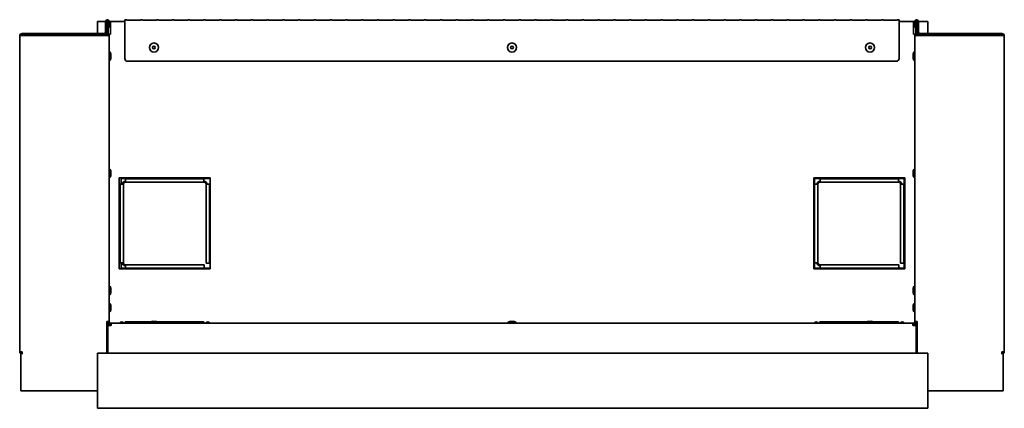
# Model space of a CAD drawing. Extents: x -0.9 to 65.9, y 4 to 46.9.
# Tile 1 of 3: x -0.9 to 34.9, y 4 to 18.1. Entities that reach past the tile are written whole.
import ezdxf

# ---------------------------------------------------------------- set-up
doc = ezdxf.new("R2010")
doc.units = 0
doc.header["$MEASUREMENT"] = 0

msp = doc.modelspace()

# ---------------------------------------------------------------- linework, layer by layer
at = {"color": 7, "lineweight": 35}
for p, q in [((1.951, 17.569), (1.951, 18.006)), ((2.242, 18.006), (1.951, 18.006)), ((2.242, 17.619), (2.242, 18.007)), ((2.278, 17.619), (2.278, 18.007)), ((2.304, 18.006), (2.278, 18.006)), ((2.304, 18.007), (2.304, 17.534)), ((2.34, 18.007), (2.304, 18.007)), ((2.34, 18.007), (2.34, 17.799)), ((2.34, 18.007), (2.34, 17.506)), ((2.376, 18.007), (2.376, 17.799)), ((2.426, 18.006), (2.376, 18.006)), ((2.945, 18.007), (2.426, 18.007)), ((2.426, 18.007), (2.426, 17.554)), ((2.945, 18.009), (2.945, 18.065)), ((2.945, 18.065), (3.016, 18.065)), ((2.945, 18.009), (2.945, 18.029)), ((2.945, 18.009), (2.945, 16.665)), ((3.016, 18.065), (3.016, 18.052)), ((3.517, 18.052), (3.016, 18.052)), ((3.517, 18.052), (3.517, 18.065)), ((3.517, 18.065), (3.588, 18.065)), ((3.588, 18.065), (3.588, 18.052)), ((4.089, 18.052), (3.588, 18.052)), ((4.089, 18.052), (4.089, 18.065)), ((4.089, 18.065), (4.161, 18.065)), ((4.161, 18.065), (4.161, 18.052)), ((4.662, 18.052), (4.161, 18.052)), ((4.662, 18.052), (4.662, 18.065)), ((4.662, 18.065), (4.733, 18.065)), ((4.733, 18.065), (4.733, 18.052)), ((5.234, 18.052), (4.733, 18.052)), ((5.234, 18.052), (5.234, 18.065)), ((5.234, 18.065), (5.305, 18.065)), ((5.305, 18.065), (5.305, 18.052)), ((5.806, 18.052), (5.305, 18.052)), ((5.806, 18.052), (5.806, 18.065)), ((5.806, 18.065), (5.877, 18.065)), ((5.877, 18.065), (5.877, 18.052)), ((6.378, 18.052), (5.877, 18.052)), ((6.378, 18.052), (6.378, 18.065)), ((6.378, 18.065), (6.45, 18.065)), ((6.45, 18.065), (6.45, 18.052)), ((6.951, 18.052), (6.45, 18.052)), ((6.951, 18.052), (6.951, 18.065)), ((6.951, 18.065), (7.022, 18.065)), ((7.022, 18.065), (7.022, 18.052)), ((7.523, 18.052), (7.022, 18.052)), ((7.523, 18.052), (7.523, 18.065)), ((7.523, 18.065), (7.594, 18.065)), ((7.594, 18.065), (7.594, 18.052)), ((8.095, 18.052), (7.594, 18.052)), ((8.095, 18.052), (8.095, 18.065)), ((8.095, 18.065), (8.166, 18.065)), ((8.166, 18.065), (8.166, 18.052)), ((8.667, 18.052), (8.166, 18.052)), ((8.667, 18.052), (8.667, 18.065)), ((8.667, 18.065), (8.739, 18.065)), ((8.739, 18.065), (8.739, 18.052)), ((9.24, 18.052), (8.739, 18.052)), ((9.24, 18.052), (9.24, 18.065)), ((9.24, 18.065), (9.311, 18.065)), ((9.311, 18.065), (9.311, 18.052)), ((9.812, 18.052), (9.311, 18.052)), ((9.812, 18.052), (9.812, 18.065)), ((9.812, 18.065), (9.883, 18.065)), ((9.883, 18.065), (9.883, 18.052)), ((10.384, 18.052), (9.883, 18.052)), ((10.384, 18.052), (10.384, 18.065)), ((10.384, 18.065), (10.455, 18.065)), ((10.455, 18.065), (10.455, 18.052)), ((10.956, 18.052), (10.455, 18.052)), ((10.956, 18.052), (10.956, 18.065)), ((10.956, 18.065), (11.028, 18.065)), ((11.028, 18.065), (11.028, 18.052)), ((11.529, 18.052), (11.028, 18.052)), ((11.529, 18.052), (11.529, 18.065)), ((11.529, 18.065), (11.6, 18.065)), ((11.6, 18.065), (11.6, 18.052)), ((12.101, 18.052), (11.6, 18.052)), ((12.101, 18.052), (12.101, 18.065)), ((12.101, 18.065), (12.172, 18.065)), ((12.172, 18.065), (12.172, 18.052)), ((12.673, 18.052), (12.172, 18.052)), ((12.673, 18.052), (12.673, 18.065)), ((12.673, 18.065), (12.744, 18.065)), ((12.744, 18.065), (12.744, 18.052)), ((13.245, 18.052), (12.744, 18.052)), ((13.245, 18.052), (13.245, 18.065)), ((13.245, 18.065), (13.317, 18.065)), ((13.317, 18.065), (13.317, 18.052)), ((13.818, 18.052), (13.317, 18.052)), ((13.818, 18.052), (13.818, 18.065)), ((13.818, 18.065), (13.889, 18.065)), ((13.889, 18.065), (13.889, 18.052)), ((14.39, 18.052), (13.889, 18.052)), ((14.39, 18.052), (14.39, 18.065)), ((14.39, 18.065), (14.461, 18.065)), ((14.461, 18.065), (14.461, 18.052)), ((14.962, 18.052), (14.461, 18.052)), ((14.962, 18.052), (14.962, 18.065)), ((14.962, 18.065), (15.034, 18.065)), ((15.034, 18.065), (15.034, 18.052)), ((15.535, 18.052), (15.034, 18.052)), ((15.535, 18.052), (15.535, 18.065)), ((15.535, 18.065), (15.606, 18.065)), ((15.606, 18.065), (15.606, 18.052)), ((16.107, 18.052), (15.606, 18.052)), ((16.107, 18.052), (16.107, 18.065)), ((16.107, 18.065), (16.178, 18.065)), ((16.178, 18.065), (16.178, 18.052)), ((16.679, 18.052), (16.178, 18.052)), ((16.679, 18.052), (16.679, 18.065)), ((16.679, 18.065), (16.75, 18.065)), ((16.75, 18.065), (16.75, 18.052)), ((17.251, 18.052), (16.75, 18.052)), ((17.251, 18.052), (17.251, 18.065)), ((17.251, 18.065), (17.323, 18.065)), ((17.323, 18.065), (17.323, 18.052)), ((17.824, 18.052), (17.323, 18.052)), ((17.824, 18.052), (17.824, 18.065)), ((17.824, 18.065), (17.895, 18.065)), ((17.895, 18.065), (17.895, 18.052)), ((18.396, 18.052), (17.895, 18.052)), ((18.396, 18.052), (18.396, 18.065)), ((18.396, 18.065), (18.467, 18.065)), ((18.467, 18.065), (18.467, 18.052)), ((18.968, 18.052), (18.467, 18.052)), ((18.968, 18.052), (18.968, 18.065)), ((18.968, 18.065), (19.039, 18.065)), ((19.039, 18.065), (19.039, 18.052)), ((19.54, 18.052), (19.039, 18.052)), ((19.54, 18.052), (19.54, 18.065)), ((19.54, 18.065), (19.612, 18.065)), ((19.612, 18.065), (19.612, 18.052)), ((20.113, 18.052), (19.612, 18.052)), ((20.113, 18.052), (20.113, 18.065)), ((20.113, 18.065), (20.184, 18.065)), ((20.184, 18.065), (20.184, 18.052)), ((20.685, 18.052), (20.184, 18.052)), ((20.685, 18.052), (20.685, 18.065)), ((20.685, 18.065), (20.756, 18.065)), ((20.756, 18.065), (20.756, 18.052)), ((21.257, 18.052), (20.756, 18.052)), ((21.257, 18.052), (21.257, 18.065)), ((21.257, 18.065), (21.328, 18.065)), ((21.328, 18.065), (21.328, 18.052)), ((21.829, 18.052), (21.328, 18.052)), ((21.829, 18.052), (21.829, 18.065)), ((21.829, 18.065), (21.901, 18.065)), ((21.901, 18.065), (21.901, 18.052)), ((22.402, 18.052), (21.901, 18.052)), ((22.402, 18.052), (22.402, 18.065)), ((22.402, 18.065), (22.473, 18.065)), ((22.473, 18.065), (22.473, 18.052)), ((22.974, 18.052), (22.473, 18.052)), ((22.974, 18.052), (22.974, 18.065)), ((22.974, 18.065), (23.045, 18.065)), ((23.045, 18.065), (23.045, 18.052)), ((23.546, 18.052), (23.045, 18.052)), ((23.546, 18.052), (23.546, 18.065)), ((23.546, 18.065), (23.617, 18.065)), ((23.617, 18.065), (23.617, 18.052)), ((24.118, 18.052), (23.617, 18.052)), ((24.118, 18.052), (24.118, 18.065)), ((24.118, 18.065), (24.19, 18.065)), ((24.19, 18.065), (24.19, 18.052)), ((24.691, 18.052), (24.19, 18.052)), ((24.691, 18.052), (24.691, 18.065)), ((24.691, 18.065), (24.762, 18.065)), ((24.762, 18.065), (24.762, 18.052)), ((25.263, 18.052), (24.762, 18.052)), ((25.263, 18.052), (25.263, 18.065)), ((25.263, 18.065), (25.334, 18.065)), ((25.334, 18.065), (25.334, 18.052)), ((25.835, 18.052), (25.334, 18.052)), ((25.835, 18.052), (25.835, 18.065)), ((25.835, 18.065), (25.906, 18.065)), ((25.906, 18.065), (25.906, 18.052)), ((26.407, 18.052), (25.906, 18.052)), ((26.407, 18.052), (26.407, 18.065)), ((26.407, 18.065), (26.479, 18.065)), ((26.479, 18.065), (26.479, 18.052)), ((26.98, 18.052), (26.479, 18.052)), ((26.98, 18.052), (26.98, 18.065)), ((26.98, 18.065), (27.051, 18.065)), ((27.051, 18.065), (27.051, 18.052)), ((27.552, 18.052), (27.051, 18.052)), ((27.552, 18.052), (27.552, 18.065)), ((27.552, 18.065), (27.623, 18.065)), ((27.623, 18.065), (27.623, 18.052)), ((28.124, 18.052), (27.623, 18.052)), ((28.124, 18.052), (28.124, 18.065)), ((28.124, 18.065), (28.195, 18.065)), ((28.195, 18.065), (28.195, 18.052)), ((28.696, 18.052), (28.195, 18.052)), ((28.696, 18.052), (28.696, 18.065)), ((28.696, 18.065), (28.768, 18.065)), ((28.768, 18.065), (28.768, 18.052)), ((29.269, 18.052), (28.768, 18.052)), ((29.269, 18.052), (29.269, 18.065)), ((29.269, 18.065), (29.34, 18.065)), ((29.34, 18.065), (29.34, 18.052)), ((29.841, 18.052), (29.34, 18.052)), ((29.841, 18.052), (29.841, 18.065)), ((29.841, 18.065), (29.912, 18.065)), ((29.912, 18.065), (29.912, 18.052)), ((30.413, 18.052), (29.912, 18.052)), ((30.413, 18.052), (30.413, 18.065)), ((30.413, 18.065), (30.485, 18.065)), ((30.485, 18.065), (30.485, 18.052)), ((30.986, 18.052), (30.485, 18.052)), ((30.986, 18.052), (30.986, 18.065)), ((30.986, 18.065), (31.057, 18.065)), ((31.057, 18.009), (31.057, 18.065)), ((31.057, 16.665), (31.057, 18.009)), ((31.576, 18.007), (31.057, 18.007)), ((31.576, 17.554), (31.576, 18.007)), ((31.626, 18.006), (31.576, 18.006)), ((31.626, 18.007), (31.626, 17.799)), ((31.662, 18.007), (31.662, 17.799)), ((31.698, 18.007), (31.662, 18.007)), ((31.698, 18.007), (31.698, 17.506)), ((31.725, 18.006), (31.698, 18.006)), ((31.724, 17.619), (31.724, 18.007)), ((31.76, 17.619), (31.76, 18.007)), ((32.101, 18.006), (31.76, 18.006)), ((32.101, 17.569), (32.101, 18.006)), ((-0.837, 17.534), (1.163, 17.534)), ((-0.837, 17.497), (-0.837, 17.534)), ((-0.787, 17.569), (-0.787, 17.534)), ((-0.787, 17.569), (2.192, 17.569)), ((0.304, 17.534), (2.304, 17.534)), ((0.304, 17.506), (0.304, 17.534)), ((1.163, 17.506), (1.163, 17.534)), ((2.304, 17.506), (2.304, 17.534)), ((2.34, 17.799), (2.376, 17.799)), ((2.34, 17.554), (2.376, 17.554)), ((2.426, 17.554), (2.376, 17.554)), ((2.376, 17.506), (2.376, 17.554)), ((31.626, 17.554), (31.576, 17.554)), ((31.662, 17.799), (31.626, 17.799)), ((31.662, 17.554), (31.626, 17.554)), ((31.626, 17.506), (31.626, 17.554)), ((31.662, 17.799), (31.662, 17.506)), ((31.662, 17.506), (31.662, 17.554)), ((31.698, 17.534), (33.698, 17.534)), ((31.698, 17.506), (31.698, 17.534)), ((34.79, 17.569), (31.81, 17.569)), ((32.84, 17.534), (34.84, 17.534)), ((32.84, 17.506), (32.84, 17.534)), ((33.698, 17.506), (33.698, 17.534)), ((34.79, 17.569), (34.79, 17.534)), ((34.84, 17.497), (34.84, 17.534)), ((-0.873, 17.484), (-0.873, 6.03)), ((-0.787, 17.506), (2.29, 17.506)), ((2.29, 17.506), (2.376, 17.506)), ((2.376, 17.506), (2.376, 7.13)), ((31.712, 17.506), (31.626, 17.506)), ((31.626, 17.506), (31.626, 7.13)), ((34.79, 17.506), (31.712, 17.506)), ((34.875, 17.484), (34.875, 6.03)), ((2.376, 16.916), (2.383, 16.916)), ((2.376, 16.915), (2.383, 16.915)), ((2.383, 16.915), (2.383, 16.916)), ((2.383, 16.751), (2.383, 16.915)), ((31.619, 16.916), (31.619, 16.915)), ((31.626, 16.916), (31.619, 16.916)), ((31.619, 16.915), (31.619, 16.62)), ((31.626, 16.915), (31.619, 16.915)), ((31.626, 16.915), (31.626, 16.62)), ((2.376, 16.587), (2.383, 16.587)), ((2.383, 16.587), (2.383, 16.751)), ((2.441, 16.801), (2.441, 16.802)), ((2.441, 16.751), (2.441, 16.801)), ((2.441, 16.701), (2.441, 16.751)), ((30.957, 16.565), (3.045, 16.565)), ((31.561, 16.802), (31.561, 16.745)), ((31.561, 16.801), (31.561, 16.711)), ((31.561, 16.791), (31.561, 16.701)), ((31.561, 16.758), (31.561, 16.702)), ((31.619, 16.62), (31.619, 16.587)), ((31.626, 16.587), (31.619, 16.587)), ((31.626, 16.62), (31.626, 16.587)), ((2.376, 12.666), (2.383, 12.666)), ((2.376, 12.665), (2.383, 12.665)), ((2.383, 12.665), (2.383, 12.666)), ((2.383, 12.441), (2.383, 12.665)), ((2.441, 12.551), (2.441, 12.552)), ((2.441, 12.483), (2.441, 12.551)), ((31.561, 12.552), (31.561, 12.458)), ((31.561, 12.551), (31.561, 12.458)), ((31.561, 12.545), (31.561, 12.451)), ((31.561, 12.545), (31.561, 12.452)), ((31.619, 12.666), (31.619, 12.665)), ((31.626, 12.666), (31.619, 12.666)), ((31.619, 12.665), (31.619, 12.358)), ((31.626, 12.665), (31.619, 12.665)), ((31.626, 12.665), (31.626, 12.358)), ((2.376, 12.337), (2.383, 12.337)), ((2.383, 12.337), (2.383, 12.441)), ((2.441, 12.451), (2.441, 12.483)), ((6.042, 12.334), (2.742, 12.334)), ((2.742, 12.334), (2.742, 9.034)), ((2.816, 12.309), (2.816, 12.109)), ((6.042, 12.309), (2.816, 12.309)), ((2.967, 12.309), (2.967, 12.305)), ((2.967, 12.305), (2.967, 12.184)), ((5.817, 12.305), (2.967, 12.305)), ((2.967, 12.184), (5.817, 12.184)), ((5.817, 12.305), (5.817, 12.309)), ((5.817, 12.184), (5.817, 12.305)), ((6.042, 9.034), (6.042, 12.334)), ((31.261, 12.334), (27.961, 12.334)), ((27.961, 12.334), (27.961, 9.034)), ((27.985, 12.309), (27.985, 9.059)), ((31.235, 12.309), (27.985, 12.309)), ((28.185, 12.309), (28.185, 12.305)), ((28.185, 12.305), (28.185, 12.184)), ((31.035, 12.305), (28.185, 12.305)), ((28.185, 12.184), (31.035, 12.184)), ((31.035, 12.305), (31.035, 12.309)), ((31.035, 12.184), (31.035, 12.305)), ((31.235, 9.059), (31.235, 12.309)), ((31.261, 9.034), (31.261, 12.334)), ((31.619, 12.358), (31.619, 12.337)), ((31.626, 12.337), (31.619, 12.337)), ((31.626, 12.358), (31.626, 12.337)), ((2.892, 12.109), (2.77, 12.109)), ((2.77, 12.109), (2.77, 9.259)), ((2.892, 9.259), (2.892, 12.109)), ((5.892, 12.109), (5.892, 9.246)), ((6.014, 12.109), (5.892, 12.109)), ((6.014, 9.246), (6.014, 12.109)), ((6.042, 12.109), (6.014, 12.109)), ((27.989, 12.109), (27.985, 12.109)), ((28.11, 12.109), (27.989, 12.109)), ((27.989, 12.109), (27.989, 9.259)), ((28.11, 9.259), (28.11, 12.109)), ((31.11, 12.109), (31.11, 9.246)), ((31.232, 12.109), (31.11, 12.109)), ((31.232, 9.246), (31.232, 12.109)), ((31.235, 12.109), (31.232, 12.109)), ((2.742, 9.034), (6.042, 9.034)), ((2.892, 9.259), (2.77, 9.259)), ((2.816, 9.259), (2.816, 9.059)), ((2.816, 9.059), (6.042, 9.059)), ((5.829, 9.184), (2.967, 9.184)), ((2.967, 9.184), (2.967, 9.062)), ((2.967, 9.062), (2.967, 9.059)), ((2.967, 9.062), (5.829, 9.062)), ((5.829, 9.062), (5.829, 9.184)), ((5.829, 9.059), (5.829, 9.062)), ((5.892, 9.246), (6.014, 9.246)), ((6.014, 9.246), (6.042, 9.246)), ((27.961, 9.034), (31.261, 9.034)), ((27.985, 9.259), (27.989, 9.259)), ((27.985, 9.059), (31.235, 9.059)), ((28.11, 9.259), (27.989, 9.259)), ((31.048, 9.184), (28.185, 9.184)), ((28.185, 9.184), (28.185, 9.062)), ((28.185, 9.062), (28.185, 9.059)), ((28.185, 9.062), (31.048, 9.062)), ((31.048, 9.062), (31.048, 9.184)), ((31.048, 9.059), (31.048, 9.062)), ((31.11, 9.246), (31.232, 9.246)), ((31.232, 9.246), (31.235, 9.246)), ((2.376, 8.416), (2.383, 8.416)), ((2.376, 8.415), (2.383, 8.415)), ((2.383, 8.415), (2.383, 8.416)), ((2.383, 8.136), (2.383, 8.415)), ((2.441, 8.301), (2.441, 8.302)), ((2.441, 8.216), (2.441, 8.301)), ((31.561, 8.302), (31.561, 8.213)), ((31.561, 8.301), (31.561, 8.205)), ((31.561, 8.298), (31.561, 8.201)), ((31.561, 8.29), (31.561, 8.202)), ((31.619, 8.416), (31.619, 8.415)), ((31.626, 8.416), (31.619, 8.416)), ((31.619, 8.415), (31.619, 8.1)), ((31.626, 8.415), (31.619, 8.415)), ((31.626, 8.415), (31.626, 8.1)), ((2.376, 8.087), (2.383, 8.087)), ((2.383, 8.087), (2.383, 8.136)), ((2.441, 8.201), (2.441, 8.216)), ((31.619, 8.1), (31.619, 8.087)), ((31.626, 8.087), (31.619, 8.087)), ((31.626, 8.1), (31.626, 8.087)), ((2.376, 7.791), (2.383, 7.791)), ((2.383, 7.477), (2.383, 7.791)), ((2.441, 7.581), (2.441, 7.677)), ((2.441, 7.577), (2.441, 7.581)), ((31.561, 7.677), (31.561, 7.618)), ((31.561, 7.677), (31.561, 7.601)), ((31.561, 7.677), (31.561, 7.618)), ((31.561, 7.677), (31.561, 7.596)), ((31.561, 7.677), (31.561, 7.608)), ((31.561, 7.657), (31.561, 7.577)), ((31.561, 7.652), (31.561, 7.577)), ((31.561, 7.646), (31.561, 7.577)), ((31.561, 7.636), (31.561, 7.577)), ((31.561, 7.635), (31.561, 7.577)), ((31.619, 7.791), (31.619, 7.728)), ((31.626, 7.791), (31.619, 7.791)), ((31.619, 7.728), (31.619, 7.463)), ((2.376, 7.463), (2.383, 7.463)), ((2.376, 7.463), (2.383, 7.463)), ((2.376, 7.463), (2.383, 7.463)), ((2.376, 7.463), (2.383, 7.463)), ((2.376, 7.463), (2.383, 7.463)), ((2.383, 7.463), (2.383, 7.477)), ((31.626, 7.463), (31.619, 7.463)), ((31.626, 7.463), (31.619, 7.463)), ((31.626, 7.463), (31.619, 7.463)), ((31.626, 7.463), (31.619, 7.463)), ((31.626, 7.463), (31.619, 7.463)), ((2.29, 7.13), (2.29, 6.03)), ((2.376, 7.13), (2.29, 7.13)), ((2.304, 5.98), (2.304, 7.13)), ((2.321, 6.984), (2.446, 6.984)), ((2.321, 6.03), (2.321, 6.984)), ((2.34, 7.13), (2.34, 6.984)), ((2.376, 7.084), (2.376, 7.13)), ((2.376, 7.091), (2.426, 7.084)), ((2.376, 7.088), (2.426, 7.084)), ((2.426, 7.034), (2.426, 7.084)), ((2.426, 7.034), (2.446, 7.034)), ((2.426, 7.034), (2.426, 6.984)), ((2.446, 7.07), (31.556, 7.07)), ((2.446, 6.984), (2.446, 7.07)), ((2.954, 7.116), (2.954, 7.07)), ((3.887, 7.116), (2.954, 7.116)), ((2.954, 7.08), (2.954, 7.07)), ((4.066, 7.077), (3.837, 7.077)), ((3.837, 7.07), (3.837, 7.077)), ((4.021, 7.134), (3.951, 7.134)), ((4.051, 7.134), (4.021, 7.134)), ((4.165, 7.077), (4.066, 7.077)), ((5.817, 7.116), (4.115, 7.116)), ((4.165, 7.07), (4.165, 7.077)), ((5.817, 7.07), (5.817, 7.116)), ((17.032, 7.077), (16.837, 7.077)), ((16.837, 7.07), (16.837, 7.077)), ((17.011, 7.134), (16.951, 7.134)), ((17.051, 7.134), (17.011, 7.134)), ((17.165, 7.077), (17.032, 7.077)), ((17.165, 7.07), (17.165, 7.077)), ((28.173, 7.116), (28.173, 7.07)), ((29.887, 7.116), (28.173, 7.116)), ((28.173, 7.08), (28.173, 7.07)), ((30.001, 7.077), (29.837, 7.077)), ((29.837, 7.07), (29.837, 7.077)), ((30.001, 7.134), (29.951, 7.134)), ((30.051, 7.134), (30.001, 7.134)), ((30.165, 7.077), (30.001, 7.077)), ((31.035, 7.116), (30.115, 7.116)), ((30.165, 7.07), (30.165, 7.077)), ((31.035, 7.07), (31.035, 7.116)), ((31.556, 7.07), (31.556, 6.984)), ((31.556, 7.034), (31.576, 7.034)), ((31.556, 6.984), (31.681, 6.984)), ((31.626, 7.091), (31.576, 7.084)), ((31.626, 7.088), (31.576, 7.084)), ((31.576, 7.034), (31.576, 7.084)), ((31.576, 6.984), (31.576, 7.034)), ((31.626, 7.13), (31.626, 7.091)), ((31.626, 7.084), (31.626, 7.13)), ((31.626, 7.13), (31.712, 7.13)), ((31.662, 7.084), (31.662, 7.13)), ((31.662, 7.13), (31.662, 6.984)), ((31.681, 6.03), (31.681, 6.984)), ((31.698, 5.98), (31.698, 7.13)), ((31.698, 7.13), (31.698, 6.391)), ((31.712, 7.13), (31.712, 6.03)), ((2.321, 6.391), (2.304, 6.391)), ((31.698, 6.391), (31.681, 6.391)), ((-0.787, 6.03), (-0.873, 6.03)), ((-0.837, 4.614), (-0.837, 6.03)), ((-0.78, 5.944), (-0.787, 6.03)), ((1.951, 3.98), (1.951, 5.98)), ((32.101, 5.98), (1.951, 5.98)), ((2.29, 5.98), (2.29, 6.03)), ((2.321, 6.03), (2.321, 5.98)), ((31.681, 6.03), (31.681, 5.98)), ((31.712, 5.98), (31.712, 6.03)), ((32.101, 3.98), (32.101, 5.98)), ((34.783, 5.944), (34.79, 6.03)), ((34.875, 6.03), (34.79, 6.03)), ((34.84, 4.614), (34.84, 6.03)), ((-0.837, 4.614), (1.163, 4.614)), ((0.304, 4.614), (1.951, 4.614)), ((32.101, 4.614), (33.698, 4.614)), ((32.84, 4.614), (34.84, 4.614)), ((32.101, 3.98), (1.951, 3.98))]:
    msp.add_line(p, q, dxfattribs=at)
for points in [[(-0.787, 17.506), (-0.83, 17.499), (-0.849, 17.494), (-0.865, 17.49), (-0.87, 17.488), (-0.872, 17.486), (-0.873, 17.485), (-0.873, 17.484)], [(34.79, 17.506), (34.832, 17.499), (34.851, 17.494), (34.867, 17.49), (34.872, 17.488), (34.874, 17.486), (34.875, 17.485), (34.875, 17.484)]]:
    msp.add_lwpolyline(points, dxfattribs=at)
for centre, radius in [((4.001, 17.066), 0.164), ((17.001, 17.066), 0.164), ((30.001, 17.066), 0.164), ((4.001, 17.066), 0.05), ((17.001, 17.066), 0.05), ((30.001, 17.066), 0.05)]:
    msp.add_circle(centre, radius, dxfattribs=at)
for centre, radius, start, end in [((2.309, 18.007), 0.0671, 0, 180), ((2.309, 18.007), 0.0312, 0, 180), ((31.693, 18.007), 0.0671, 0, 180), ((31.693, 18.007), 0.0312, 0, 180), ((-0.787, 17.484), 0.0859, 90, 180), ((2.192, 17.619), 0.0859, 270, 0), ((2.192, 17.619), 0.05, 270, 360), ((31.81, 17.619), 0.0859, 180, 270), ((31.81, 17.619), 0.05, 180, 270), ((34.79, 17.484), 0.0859, 360, 90), ((2.277, 16.791), 0.164, 3.8393, 49.7986), ((2.277, 16.79), 0.164, 3.8393, 49.7986), ((31.725, 16.791), 0.164, 130.2014, 176.1607), ((31.725, 16.79), 0.164, 130.2014, 176.1607), ((2.277, 16.712), 0.164, 310.2014, 356.1607), ((3.045, 16.665), 0.1, 180, 270), ((30.957, 16.665), 0.1, 270, 360), ((31.725, 16.712), 0.164, 183.8393, 229.7986), ((2.277, 12.541), 0.164, 3.8393, 49.7986), ((2.277, 12.54), 0.164, 3.8393, 49.7986), ((31.725, 12.541), 0.164, 130.2014, 176.1607), ((31.725, 12.54), 0.164, 130.2014, 176.1607), ((2.277, 12.462), 0.164, 310.2014, 356.1607), ((2.967, 12.109), 0.111, 90, 180), ((2.967, 12.109), 0.075, 90, 180), ((5.817, 12.109), 0.111, 0, 90), ((5.817, 12.109), 0.075, 360, 90), ((28.185, 12.109), 0.111, 90, 180), ((28.185, 12.109), 0.075, 90, 180), ((31.035, 12.109), 0.111, 0, 90), ((31.035, 12.109), 0.075, 360, 90), ((31.725, 12.462), 0.164, 183.8393, 229.7986), ((2.967, 9.259), 0.111, 180, 270), ((2.967, 9.259), 0.075, 180, 270), ((28.185, 9.259), 0.111, 180, 270), ((28.185, 9.259), 0.075, 180, 270), ((2.277, 8.291), 0.164, 3.8393, 49.7986), ((2.277, 8.29), 0.164, 3.8393, 49.7986), ((31.725, 8.291), 0.164, 130.2014, 176.1607), ((31.725, 8.29), 0.164, 130.2014, 176.1607), ((2.277, 8.212), 0.164, 310.2014, 356.1607), ((31.725, 8.212), 0.164, 183.8393, 229.7986), ((2.277, 7.666), 0.164, 3.8393, 49.7986), ((2.277, 7.588), 0.164, 310.2014, 356.1607), ((31.725, 7.666), 0.164, 130.2014, 176.1607), ((31.725, 7.666), 0.164, 130.2014, 176.1607), ((31.725, 7.666), 0.164, 130.2014, 176.1607), ((31.725, 7.666), 0.164, 130.2014, 176.1607), ((31.725, 7.666), 0.164, 130.2014, 176.1607), ((31.725, 7.588), 0.164, 183.8393, 229.7986), ((31.725, 7.588), 0.164, 183.8393, 229.7986), ((31.725, 7.588), 0.164, 183.8393, 229.7986), ((31.725, 7.588), 0.164, 183.8393, 229.7986), ((31.725, 7.588), 0.164, 183.8393, 229.7986), ((2.426, 7.084), 0.0859, 180, 270), ((2.426, 7.084), 0.05, 180, 270), ((2.831, 7.055), 0.0609, 13.3995, 166.6005), ((2.831, 7.055), 0.025, 34.3688, 145.6312), ((3.962, 6.971), 0.164, 93.8393, 139.7986), ((4.04, 6.971), 0.164, 40.2014, 86.1607), ((5.953, 7.055), 0.0609, 13.3995, 166.6005), ((5.953, 7.055), 0.025, 34.3688, 145.6311), ((16.962, 6.971), 0.164, 93.8393, 139.7986), ((17.04, 6.971), 0.164, 40.2014, 86.1607), ((28.05, 7.055), 0.0609, 13.3995, 166.6005), ((28.05, 7.055), 0.025, 34.3688, 145.6312), ((29.962, 6.971), 0.164, 93.8393, 139.7986), ((30.04, 6.971), 0.164, 40.2014, 86.1607), ((31.171, 7.055), 0.0609, 13.3995, 166.6005), ((31.171, 7.055), 0.025, 34.3688, 145.6311), ((31.576, 7.084), 0.0859, 270, 0), ((31.576, 7.084), 0.05, 270, 0), ((-0.787, 6.03), 0.0859, 180, 234.4036), ((34.79, 6.03), 0.0859, 305.5964, 360)]:
    msp.add_arc(centre, radius, start, end, dxfattribs=at)

doc.saveas('drawing.dxf')
